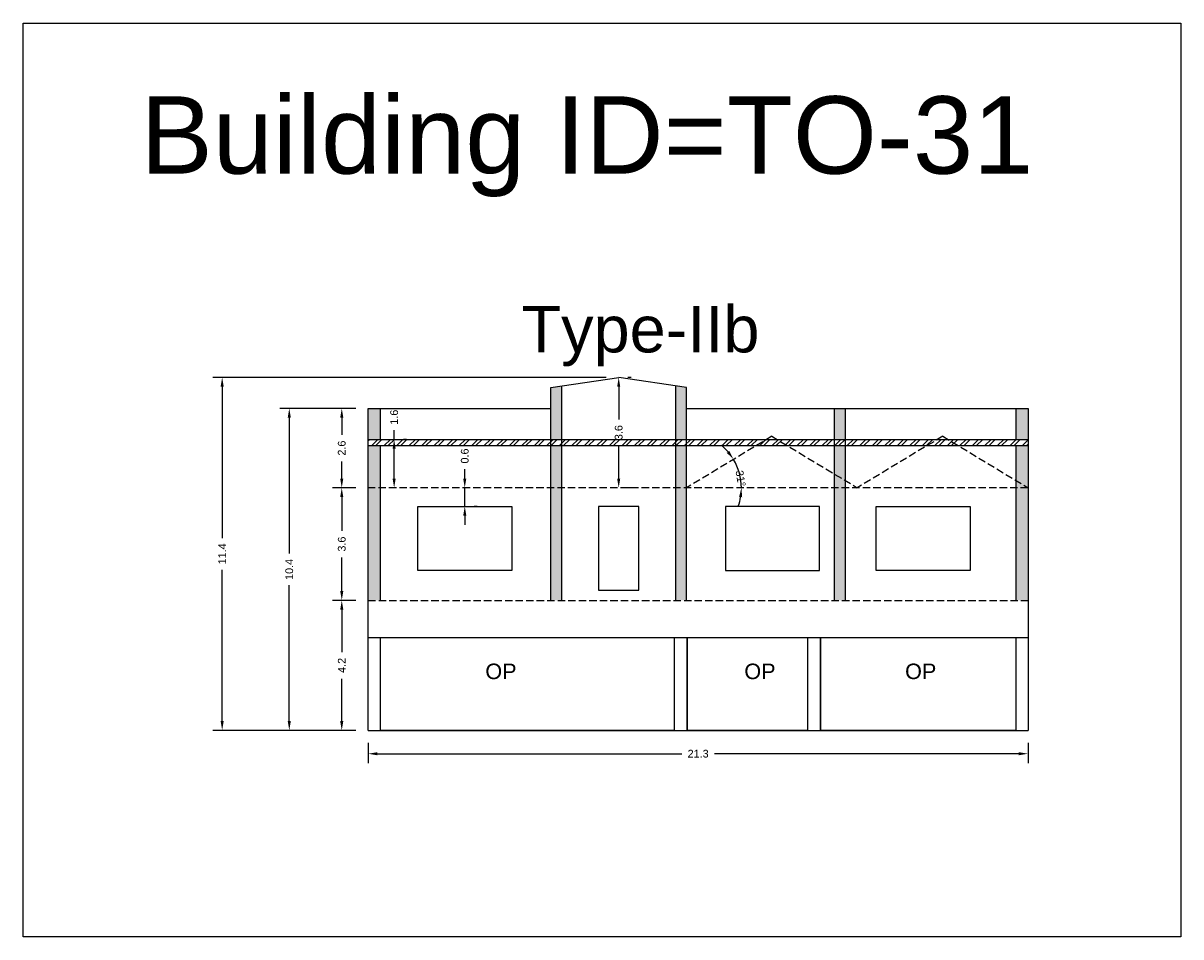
# Model space of a CAD drawing. Header units: metres. Extents: x 3416649 to 3417130, y -6713042 to -6712690.
# Tile 25 of 70: x 3416649 to 3416687, y -6712857 to -6712827. Entities that reach past the tile are written whole.
import ezdxf

# ---------------------------------------------------------------- set-up
doc = ezdxf.new("R2010")
doc.units = ezdxf.units.M
doc.linetypes.add('ACAD_ISO02W100', pattern=[15, 12, -3])
doc.layers.add('Dotted', color=7, linetype='ACAD_ISO02W100', plot=False)
doc.styles.get("Standard").update_dxf_attribs({"font": 'arial.ttf'})
doc.dimstyles.new('ISO-25', dxfattribs={"dimtxt": 0.25, "dimasz": 0.3, "dimexe": 0.3, "dimexo": 0.4, "dimgap": 0.2, "dimtad": 0, "dimdec": 1, "dimdsep": 46, "dimtxsty": 'Standard', "dimcen": 2.5, "dimadec": 0, "dimazin": 0, "dimtfac": 1, "dimtdec": 1, "dimtmove": 0, "dimatfit": 3, "dimfxl": 1, "dimarcsym": 0})

# ---------------------------------------------------------------- blocks, each defined once
blk = doc.blocks.new('*D240')
at = {"color": 0, "lineweight": -2, "transparency": 16777216}
for start, end in [(40.8287, 50.5316), (0, 31.1258), (340.5942, 350.2971)]:
    blk.add_arc((3416670.806, -6712842.441), 1.774, start, end, dxfattribs=at)
at = {"color": 0, "transparency": 16777216}
for points in [[(3416672.188, -6712841.252), (3416672.107, -6712841.311), (3416672.324, -6712841.524)], [(3416672.504, -6712842.735), (3416672.604, -6712842.744), (3416672.579, -6712842.441)]]:
    blk.add_solid(points, dxfattribs=at)
at = {"layer": 'Defpoints', "color": 0, "transparency": 16777216}
for p in [(3416673.563, -6712840.776), (3416672.464, -6712841.812), (3416660.526, -6712842.441), (3416670.806, -6712842.441), (3416681.836, -6712842.441)]:
    blk.add_point(p, dxfattribs=at)
at = {"color": 0, "transparency": 16777216, "insert": (3416672.553, -6712842.138), "char_height": 0.25, "attachment_point": 5, "rotation": 279.8435}
blk.add_mtext('31°', dxfattribs=at)
blk = doc.blocks.new('*D241')
at = {"color": 0, "lineweight": -2, "transparency": 16777216}
for p, q in [((3416660.126, -6712846.076), (3416659.374, -6712846.076)), ((3416659.674, -6712846.376), (3416659.674, -6712847.744)), ((3416659.674, -6712849.976), (3416659.674, -6712848.607)), ((3416660.126, -6712850.276), (3416659.374, -6712850.276))]:
    blk.add_line(p, q, dxfattribs=at)
at = {"color": 0, "transparency": 16777216}
for points in [[(3416659.624, -6712846.376), (3416659.724, -6712846.376), (3416659.674, -6712846.076)], [(3416659.624, -6712849.976), (3416659.724, -6712849.976), (3416659.674, -6712850.276)]]:
    blk.add_solid(points, dxfattribs=at)
at = {"layer": 'Defpoints', "color": 0, "transparency": 16777216}
for p in [(3416659.674, -6712846.076), (3416660.526, -6712846.076), (3416660.526, -6712850.276)]:
    blk.add_point(p, dxfattribs=at)
at = {"color": 0, "transparency": 16777216, "insert": (3416659.674, -6712848.176), "char_height": 0.25, "attachment_point": 5, "rotation": 90}
blk.add_mtext('4.2', dxfattribs=at)
blk = doc.blocks.new('*D242')
at = {"color": 0, "lineweight": -2, "transparency": 16777216}
for p, q in [((3416660.126, -6712842.441), (3416659.374, -6712842.441)), ((3416659.674, -6712842.741), (3416659.674, -6712843.831)), ((3416659.674, -6712845.776), (3416659.674, -6712844.686)), ((3416660.126, -6712846.076), (3416659.374, -6712846.076))]:
    blk.add_line(p, q, dxfattribs=at)
at = {"color": 0, "transparency": 16777216}
for points in [[(3416659.624, -6712842.741), (3416659.724, -6712842.741), (3416659.674, -6712842.441)], [(3416659.624, -6712845.776), (3416659.724, -6712845.776), (3416659.674, -6712846.076)]]:
    blk.add_solid(points, dxfattribs=at)
at = {"layer": 'Defpoints', "color": 0, "transparency": 16777216}
for p in [(3416659.674, -6712842.441), (3416660.526, -6712842.441), (3416660.526, -6712846.076)]:
    blk.add_point(p, dxfattribs=at)
at = {"color": 0, "transparency": 16777216, "insert": (3416659.674, -6712844.258), "char_height": 0.25, "attachment_point": 5, "rotation": 90}
blk.add_mtext('3.6', dxfattribs=at)
blk = doc.blocks.new('*D243')
at = {"color": 0, "lineweight": -2, "transparency": 16777216}
for p, q in [((3416660.126, -6712839.876), (3416657.679, -6712839.876)), ((3416657.979, -6712840.176), (3416657.979, -6712844.563)), ((3416657.979, -6712849.976), (3416657.979, -6712845.588)), ((3416660.126, -6712850.276), (3416657.679, -6712850.276))]:
    blk.add_line(p, q, dxfattribs=at)
at = {"color": 0, "transparency": 16777216}
for points in [[(3416657.929, -6712840.176), (3416658.029, -6712840.176), (3416657.979, -6712839.876)], [(3416657.929, -6712849.976), (3416658.029, -6712849.976), (3416657.979, -6712850.276)]]:
    blk.add_solid(points, dxfattribs=at)
at = {"layer": 'Defpoints', "color": 0, "transparency": 16777216}
for p in [(3416657.979, -6712839.876), (3416660.526, -6712839.876), (3416660.526, -6712850.276)]:
    blk.add_point(p, dxfattribs=at)
at = {"color": 0, "transparency": 16777216, "insert": (3416657.979, -6712845.076), "char_height": 0.25, "attachment_point": 5, "rotation": 90}
blk.add_mtext('10.4', dxfattribs=at)
blk = doc.blocks.new('*D244')
at = {"color": 0, "lineweight": -2, "transparency": 16777216}
for p, q in [((3416668.216, -6712838.876), (3416655.512, -6712838.876)), ((3416655.812, -6712839.176), (3416655.812, -6712844.063)), ((3416655.812, -6712849.976), (3416655.812, -6712845.088)), ((3416660.126, -6712850.276), (3416655.512, -6712850.276))]:
    blk.add_line(p, q, dxfattribs=at)
at = {"color": 0, "transparency": 16777216}
for points in [[(3416655.762, -6712839.176), (3416655.862, -6712839.176), (3416655.812, -6712838.876)], [(3416655.762, -6712849.976), (3416655.862, -6712849.976), (3416655.812, -6712850.276)]]:
    blk.add_solid(points, dxfattribs=at)
at = {"layer": 'Defpoints', "color": 0, "transparency": 16777216}
for p in [(3416655.812, -6712838.876), (3416668.616, -6712838.876), (3416660.526, -6712850.276)]:
    blk.add_point(p, dxfattribs=at)
at = {"color": 0, "transparency": 16777216, "insert": (3416655.812, -6712844.576), "char_height": 0.25, "attachment_point": 5, "rotation": 90}
blk.add_mtext('11.4', dxfattribs=at)
blk = doc.blocks.new('*D245')
at = {"color": 0, "lineweight": -2, "transparency": 16777216}
for p, q in [((3416663.646, -6712842.141), (3416663.646, -6712841.841)), ((3416663.646, -6712843.041), (3416663.646, -6712842.441)), ((3416664.046, -6712842.441), (3416663.946, -6712842.441)), ((3416664.046, -6712843.041), (3416663.946, -6712843.041)), ((3416663.646, -6712843.341), (3416663.646, -6712843.641))]:
    blk.add_line(p, q, dxfattribs=at)
at = {"color": 0, "transparency": 16777216}
for points in [[(3416663.596, -6712842.141), (3416663.696, -6712842.141), (3416663.646, -6712842.441)], [(3416663.596, -6712843.341), (3416663.696, -6712843.341), (3416663.646, -6712843.041)]]:
    blk.add_solid(points, dxfattribs=at)
at = {"layer": 'Defpoints', "color": 0, "transparency": 16777216}
for p in [(3416663.646, -6712842.441), (3416663.646, -6712842.441), (3416663.646, -6712843.041)]:
    blk.add_point(p, dxfattribs=at)
at = {"color": 0, "transparency": 16777216, "insert": (3416663.646, -6712841.413), "char_height": 0.25, "attachment_point": 5, "rotation": 90}
blk.add_mtext('0.6', dxfattribs=at)
blk = doc.blocks.new('*D246')
at = {"color": 0, "lineweight": -2, "transparency": 16777216}
for p, q in [((3416661.365, -6712840.876), (3416661.365, -6712840.576)), ((3416661.765, -6712840.876), (3416661.665, -6712840.876)), ((3416661.365, -6712842.141), (3416661.365, -6712841.176)), ((3416661.765, -6712842.441), (3416661.665, -6712842.441))]:
    blk.add_line(p, q, dxfattribs=at)
at = {"color": 0, "transparency": 16777216}
for points in [[(3416661.315, -6712841.176), (3416661.415, -6712841.176), (3416661.365, -6712840.876)], [(3416661.315, -6712842.141), (3416661.415, -6712842.141), (3416661.365, -6712842.441)]]:
    blk.add_solid(points, dxfattribs=at)
at = {"layer": 'Defpoints', "color": 0, "transparency": 16777216}
for p in [(3416661.365, -6712840.876), (3416661.365, -6712840.876), (3416661.365, -6712842.441)]:
    blk.add_point(p, dxfattribs=at)
at = {"color": 0, "transparency": 16777216, "insert": (3416661.365, -6712840.16), "char_height": 0.25, "attachment_point": 5, "rotation": 90}
blk.add_mtext('1.6', dxfattribs=at)
blk = doc.blocks.new('*D247')
at = {"color": 0, "lineweight": -2, "transparency": 16777216}
for p, q in [((3416669.016, -6712838.876), (3416668.916, -6712838.876)), ((3416668.616, -6712839.176), (3416668.616, -6712840.231)), ((3416668.616, -6712842.141), (3416668.616, -6712841.086)), ((3416669.016, -6712842.441), (3416668.916, -6712842.441))]:
    blk.add_line(p, q, dxfattribs=at)
at = {"color": 0, "transparency": 16777216}
for points in [[(3416668.566, -6712839.176), (3416668.666, -6712839.176), (3416668.616, -6712838.876)], [(3416668.566, -6712842.141), (3416668.666, -6712842.141), (3416668.616, -6712842.441)]]:
    blk.add_solid(points, dxfattribs=at)
at = {"layer": 'Defpoints', "color": 0, "transparency": 16777216}
for p in [(3416668.616, -6712838.876), (3416668.616, -6712842.441), (3416668.616, -6712842.441)]:
    blk.add_point(p, dxfattribs=at)
at = {"color": 0, "transparency": 16777216, "insert": (3416668.616, -6712840.658), "char_height": 0.25, "attachment_point": 5, "rotation": 90}
blk.add_mtext('3.6', dxfattribs=at)
blk = doc.blocks.new('*D248')
at = {"color": 0, "lineweight": -2, "transparency": 16777216}
for p, q in [((3416660.526, -6712850.676), (3416660.526, -6712851.328)), ((3416681.836, -6712850.676), (3416681.836, -6712851.328)), ((3416660.826, -6712851.028), (3416670.654, -6712851.028)), ((3416681.536, -6712851.028), (3416671.707, -6712851.028))]:
    blk.add_line(p, q, dxfattribs=at)
at = {"color": 0, "transparency": 16777216}
for points in [[(3416660.826, -6712850.978), (3416660.826, -6712851.078), (3416660.526, -6712851.028)], [(3416681.536, -6712850.978), (3416681.536, -6712851.078), (3416681.836, -6712851.028)]]:
    blk.add_solid(points, dxfattribs=at)
at = {"layer": 'Defpoints', "color": 0, "transparency": 16777216}
for p in [(3416660.526, -6712850.276), (3416681.836, -6712850.276), (3416681.836, -6712851.028)]:
    blk.add_point(p, dxfattribs=at)
at = {"color": 0, "transparency": 16777216, "insert": (3416671.181, -6712851.028), "char_height": 0.25, "attachment_point": 5}
blk.add_mtext('21.3', dxfattribs=at)
blk = doc.blocks.new('*D249')
at = {"color": 0, "lineweight": -2, "transparency": 16777216}
for p, q in [((3416660.126, -6712839.876), (3416659.374, -6712839.876)), ((3416659.674, -6712840.176), (3416659.674, -6712840.729)), ((3416659.674, -6712842.141), (3416659.674, -6712841.588)), ((3416660.126, -6712842.441), (3416659.374, -6712842.441))]:
    blk.add_line(p, q, dxfattribs=at)
at = {"color": 0, "transparency": 16777216}
for points in [[(3416659.624, -6712840.176), (3416659.724, -6712840.176), (3416659.674, -6712839.876)], [(3416659.624, -6712842.141), (3416659.724, -6712842.141), (3416659.674, -6712842.441)]]:
    blk.add_solid(points, dxfattribs=at)
at = {"layer": 'Defpoints', "color": 0, "transparency": 16777216}
for p in [(3416659.674, -6712839.876), (3416660.526, -6712839.876), (3416660.526, -6712842.441)]:
    blk.add_point(p, dxfattribs=at)
at = {"color": 0, "transparency": 16777216, "insert": (3416659.674, -6712841.158), "char_height": 0.25, "attachment_point": 5, "rotation": 90}
blk.add_mtext('2.6', dxfattribs=at)

msp = doc.modelspace()

# ---------------------------------------------------------------- hatches: boundary and pattern name
h = msp.add_hatch(color=256)
h.dxf.hatch_style = 1
h.paths.add_polyline_path([(3416670.806, -6712839.196), (3416670.456, -6712839.144), (3416670.456, -6712840.876), (3416670.806, -6712840.876)])
h.paths.add_polyline_path([(3416666.776, -6712839.144), (3416666.426, -6712839.196), (3416666.426, -6712840.876), (3416666.776, -6712840.876)])
h = msp.add_hatch(color=256)
h.dxf.hatch_style = 1
h.paths.add_polyline_path([(3416681.836, -6712842.441), (3416681.436, -6712842.441), (3416681.436, -6712846.076), (3416681.836, -6712846.076)])
h.paths.add_polyline_path([(3416681.836, -6712841.076), (3416681.436, -6712841.076), (3416681.436, -6712842.199), (3416681.836, -6712842.441)])
h.paths.add_polyline_path([(3416681.836, -6712839.876), (3416681.436, -6712839.876), (3416681.436, -6712840.876), (3416681.836, -6712840.876)])
h.paths.add_polyline_path([(3416681.436, -6712842.199), (3416681.436, -6712842.441), (3416681.836, -6712842.441)], flags=17)
h.paths.add_polyline_path([(3416675.936, -6712842.441), (3416675.586, -6712842.441), (3416675.586, -6712846.076), (3416675.936, -6712846.076)])
h.paths.add_polyline_path([(3416675.936, -6712841.076), (3416675.586, -6712841.076), (3416675.586, -6712841.997), (3416675.936, -6712842.208)])
h.paths.add_polyline_path([(3416675.936, -6712842.208), (3416675.586, -6712841.997), (3416675.586, -6712842.441), (3416675.936, -6712842.441)])
h.paths.add_polyline_path([(3416675.936, -6712839.876), (3416675.586, -6712839.876), (3416675.586, -6712840.876), (3416675.936, -6712840.876)])
h.paths.add_polyline_path([(3416670.806, -6712842.441), (3416670.456, -6712842.441), (3416670.456, -6712846.076), (3416670.806, -6712846.076)])
h.paths.add_polyline_path([(3416670.806, -6712841.076), (3416670.456, -6712841.076), (3416670.456, -6712842.441), (3416670.806, -6712842.441)])
h.paths.add_polyline_path([(3416666.776, -6712841.076), (3416666.426, -6712841.076), (3416666.426, -6712842.441), (3416666.776, -6712842.441)])
h.paths.add_polyline_path([(3416666.776, -6712842.441), (3416666.426, -6712842.441), (3416666.426, -6712846.076), (3416666.776, -6712846.076)])
h.paths.add_polyline_path([(3416660.926, -6712839.876), (3416660.526, -6712839.876), (3416660.526, -6712840.876), (3416660.926, -6712840.876)])
h.paths.add_polyline_path([(3416660.926, -6712841.076), (3416660.526, -6712841.076), (3416660.526, -6712842.441), (3416660.926, -6712842.441)])
h.paths.add_polyline_path([(3416660.926, -6712842.441), (3416660.526, -6712842.441), (3416660.526, -6712846.076), (3416660.926, -6712846.076)])
h = msp.add_hatch()
h.set_pattern_fill('ANSI32', color=256, scale=0.03)
h.set_pattern_definition([(45, (-36.5828, 0), (-0.202055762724, 0.202055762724), []), (45, (-36.4481, 0), (-0.202055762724, 0.202055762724), [])])
h.paths.add_polyline_path([(3416681.836, -6712840.876), (3416660.526, -6712840.876), (3416660.526, -6712841.076), (3416681.836, -6712841.076)])

# ---------------------------------------------------------------- linework, layer by layer
for points in [[(3416649.386, -6712827.435), (3416686.768, -6712827.435), (3416686.768, -6712856.942), (3416649.386, -6712856.942)], [(3416662.131, -6712843.041), (3416665.162, -6712843.041), (3416665.162, -6712845.108), (3416662.131, -6712845.108)], [(3416667.966, -6712845.741), (3416669.266, -6712845.741), (3416669.266, -6712843.041), (3416667.966, -6712843.041)], [(3416675.1, -6712843.041), (3416672.07, -6712843.041), (3416672.07, -6712845.108), (3416675.1, -6712845.108)], [(3416676.931, -6712843.041), (3416679.962, -6712843.041), (3416679.962, -6712845.108), (3416676.931, -6712845.108)], [(3416660.926, -6712847.276), (3416670.41, -6712847.276), (3416670.41, -6712850.276), (3416660.926, -6712850.276)], [(3416670.832, -6712847.276), (3416674.708, -6712847.276), (3416674.708, -6712850.276), (3416670.832, -6712850.276)], [(3416675.13, -6712847.276), (3416681.436, -6712847.276), (3416681.436, -6712850.276), (3416675.13, -6712850.276)]]:
    msp.add_lwpolyline(points, close=True)
for points in [[(3416666.426, -6712839.196), (3416668.616, -6712838.876)], [(3416670.806, -6712839.196), (3416668.616, -6712838.876)], [(3416666.426, -6712846.076), (3416666.426, -6712839.196)], [(3416666.776, -6712846.076), (3416666.776, -6712839.144)], [(3416670.456, -6712846.076), (3416670.456, -6712839.144)], [(3416670.806, -6712846.076), (3416670.806, -6712839.196)], [(3416660.526, -6712839.876), (3416666.426, -6712839.876)], [(3416660.526, -6712850.276), (3416660.526, -6712839.876)], [(3416660.926, -6712840.876), (3416660.926, -6712839.876)], [(3416670.806, -6712839.876), (3416681.836, -6712839.876)], [(3416675.586, -6712846.076), (3416675.586, -6712839.876)], [(3416675.936, -6712846.076), (3416675.936, -6712839.876)], [(3416681.436, -6712839.876), (3416681.436, -6712840.876)], [(3416681.836, -6712839.876), (3416681.836, -6712850.276)], [(3416660.526, -6712840.876), (3416681.836, -6712840.876)], [(3416670.806, -6712840.876), (3416681.836, -6712840.876)], [(3416660.526, -6712841.076), (3416681.836, -6712841.076)], [(3416660.926, -6712846.076), (3416660.926, -6712841.076)], [(3416681.436, -6712841.076), (3416681.436, -6712846.076)], [(3416660.526, -6712847.276), (3416681.836, -6712847.276)], [(3416660.926, -6712850.276), (3416660.926, -6712847.276)], [(3416670.41, -6712847.276), (3416670.41, -6712850.276)], [(3416670.832, -6712847.276), (3416670.832, -6712850.276)], [(3416674.708, -6712847.276), (3416674.708, -6712850.276)], [(3416675.13, -6712847.276), (3416675.13, -6712850.276)], [(3416681.436, -6712847.276), (3416681.436, -6712850.276)], [(3416660.526, -6712850.276), (3416681.836, -6712850.276)]]:
    msp.add_lwpolyline(points)
at = {"layer": 'Dotted', "ltscale": 0.02}
msp.add_line((3416681.836, -6712842.441), (3416660.526, -6712842.441), dxfattribs=at)
for points in [[(3416673.563, -6712840.776), (3416670.806, -6712842.441)], [(3416673.563, -6712840.776), (3416676.321, -6712842.441)], [(3416679.078, -6712840.776), (3416676.321, -6712842.441)], [(3416679.078, -6712840.776), (3416681.836, -6712842.441)], [(3416660.526, -6712846.076), (3416681.836, -6712846.076)]]:
    msp.add_lwpolyline(points, dxfattribs=at)

# ---------------------------------------------------------------- texts
at = {"attachment_point": 1}
for s, width, heights, insert, char_height in [('Building ID=TO-31', 67.86454, [0.517], (3416653.179, -6712829.796), 2.5), ('Type-IIb ', 9.99112, [0.517], (3416665.477, -6712836.567), 1.5), ('OP', 67.86454, [0], (3416664.31, -6712848.118), 0.5), ('OP', 67.86454, [0], (3416672.673, -6712848.118), 0.5), ('OP', 67.86454, [0], (3416677.864, -6712848.118), 0.5)]:
    msp.add_mtext_dynamic_manual_height_columns(s, width=width, gutter_width=12.5, heights=heights, dxfattribs=dict(at, insert=insert, char_height=char_height))

# ---------------------------------------------------------------- dimensions: what is measured, and where the dimension line sits
for base, p1, p2, picture, middle in [((3416655.812, -6712838.876), (3416660.526, -6712850.276), (3416668.616, -6712838.876), '*D244', (3416655.812, -6712844.576)), ((3416668.616, -6712842.441), (3416668.616, -6712838.876), (3416668.616, -6712842.441), '*D247', (3416668.616, -6712840.658)), ((3416657.979, -6712839.876), (3416660.526, -6712850.276), (3416660.526, -6712839.876), '*D243', (3416657.979, -6712845.076)), ((3416659.674, -6712839.876), (3416660.526, -6712842.441), (3416660.526, -6712839.876), '*D249', (3416659.674, -6712841.158)), ((3416661.365, -6712840.876), (3416661.365, -6712842.441), (3416661.365, -6712840.876), '*D246', (3416661.365, -6712840.16)), ((3416663.646, -6712842.441), (3416663.646, -6712843.041), (3416663.646, -6712842.441), '*D245', (3416663.646, -6712841.413)), ((3416659.674, -6712842.441), (3416660.526, -6712846.076), (3416660.526, -6712842.441), '*D242', (3416659.674, -6712844.258)), ((3416659.674, -6712846.076), (3416660.526, -6712850.276), (3416660.526, -6712846.076), '*D241', (3416659.674, -6712848.176))]:
    dim = msp.add_linear_dim(base=base, p1=p1, p2=p2, angle=90, dimstyle='ISO-25')
    dim.commit()
    dim.dimension.update_dxf_attribs({"geometry": picture, "text_midpoint": middle})
dim = msp.add_angular_dim_2l(base=(3416672.464, -6712841.812), line1=((3416681.836, -6712842.441), (3416660.526, -6712842.441)), line2=((3416673.563, -6712840.776), (3416670.806, -6712842.441)), dimstyle='ISO-25')
dim.commit()
dim.dimension.update_dxf_attribs({"geometry": '*D240', "text_midpoint": (3416672.553, -6712842.138), "dimtype": 162})
dim = msp.add_linear_dim(base=(3416681.836, -6712851.028), p1=(3416660.526, -6712850.276), p2=(3416681.836, -6712850.276), dimstyle='ISO-25')
dim.commit()
dim.dimension.update_dxf_attribs({"geometry": '*D248', "text_midpoint": (3416671.181, -6712851.028)})

doc.saveas('drawing.dxf')
